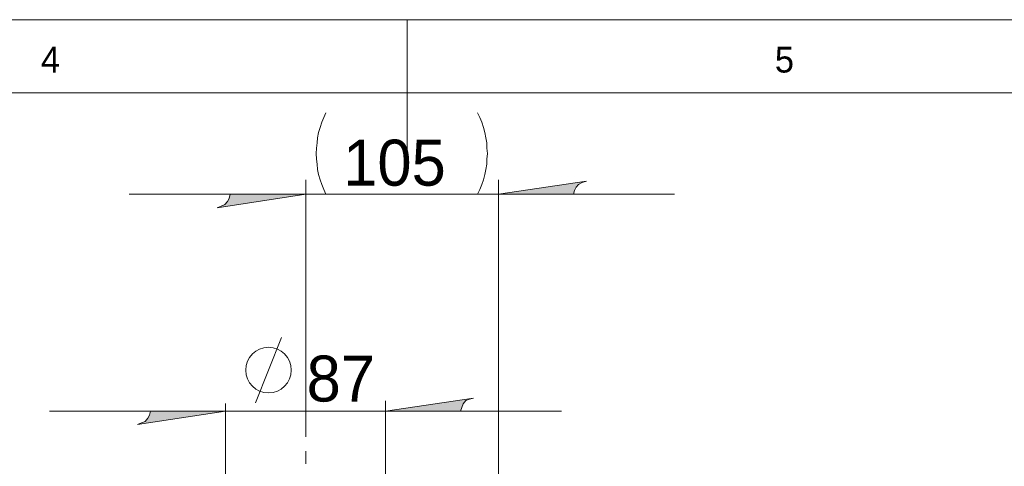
# Model space of a CAD drawing. Header units: millimetres. Extents: x 5 to 419, y 1 to 291.
# Tile 19 of 25: x 183 to 250, y 261 to 291. Entities that reach past the tile are written whole.
import ezdxf

# ---------------------------------------------------------------- set-up
doc = ezdxf.new("R2010")
doc.units = ezdxf.units.MM

msp = doc.modelspace()

# ---------------------------------------------------------------- hatches: boundary and pattern name
at = {"true_color": 0x808080}
h = msp.add_hatch(color=8, dxfattribs=at)
h.paths.add_polyline_path([(196.85, 278.271), (197.132, 278.377), (197.379, 278.483), (197.556, 278.694), (197.661, 278.906), (197.732, 279.188), (202.882, 279.188)])
h.paths.add_polyline_path([(222.003, 280.07), (221.721, 280), (221.474, 279.859), (221.298, 279.682), (221.192, 279.435), (221.121, 279.188), (216.006, 279.188)])
h = msp.add_hatch(color=8, dxfattribs=at)
h.paths.add_polyline_path([(214.32, 265.309), (214.038, 265.239), (213.791, 265.133), (213.614, 264.921), (213.508, 264.674), (213.438, 264.428), (208.323, 264.428)])
h.paths.add_polyline_path([(191.425, 263.51), (191.707, 263.616), (191.954, 263.722), (192.13, 263.934), (192.236, 264.145), (192.307, 264.428), (197.422, 264.428)])

# ---------------------------------------------------------------- linework, layer by layer
at = {"color": 9, "lineweight": 0, "true_color": 0xc0c0c0}
for points in [[(415.29, 291.077), (5.292, 291.077)], [(209.797, 291.077), (209.797, 281.093)], [(410.281, 286.103), (10.301, 286.103)]]:
    msp.add_lwpolyline(points, dxfattribs=at)
at = {"color": 8, "lineweight": 0, "true_color": 0x808080}
for points in [[(204.258, 284.727), (204.117, 284.409), (203.976, 284.092), (203.87, 283.739), (203.764, 283.386), (203.694, 283.034), (203.659, 282.681), (203.623, 282.328), (203.588, 281.975), (203.623, 281.587), (203.659, 281.234), (203.694, 280.882), (203.764, 280.529), (203.87, 280.176), (203.976, 279.859), (204.117, 279.506), (204.258, 279.188)], [(214.595, 279.188), (214.736, 279.506), (214.877, 279.859), (214.983, 280.176), (215.089, 280.529), (215.159, 280.882), (215.23, 281.234), (215.23, 281.587), (215.265, 281.975), (215.23, 282.328), (215.23, 282.681), (215.159, 283.034), (215.089, 283.386), (214.983, 283.739), (214.877, 284.092), (214.736, 284.409), (214.595, 284.727)], [(202.882, 262.678), (202.882, 280.176)], [(216.006, 247.65), (216.006, 280.176)], [(202.882, 279.188), (190.853, 279.188)], [(202.882, 279.188), (216.006, 279.188)], [(216.006, 279.188), (228, 279.188)], [(199.468, 264.992), (201.232, 269.437)], [(197.422, 264.947), (197.422, 260.14)], [(208.323, 265.13), (208.323, 260.036)], [(197.422, 264.428), (185.427, 264.428)], [(208.323, 264.428), (197.422, 264.428)], [(208.323, 264.428), (220.317, 264.428)]]:
    msp.add_lwpolyline(points, dxfattribs=at)
for points in [[(222.003, 280.07), (221.721, 280), (221.474, 279.859), (221.298, 279.682), (221.192, 279.435), (221.121, 279.188), (216.006, 279.188)], [(196.85, 278.271), (197.132, 278.377), (197.379, 278.483), (197.556, 278.694), (197.661, 278.906), (197.732, 279.188), (202.882, 279.188)], [(214.32, 265.309), (214.038, 265.239), (213.791, 265.133), (213.614, 264.921), (213.508, 264.674), (213.438, 264.428), (208.323, 264.428)], [(191.425, 263.51), (191.707, 263.616), (191.954, 263.722), (192.13, 263.934), (192.236, 264.145), (192.307, 264.428), (197.422, 264.428)]]:
    msp.add_lwpolyline(points, close=True, dxfattribs=at)
at = {"color": 7, "lineweight": 0}
for points in [[(202.891, 273.521), (202.891, 272.663)], [(202.883, 261.693), (202.883, 260.835)]]:
    msp.add_lwpolyline(points, dxfattribs=at)
at = {"color": 8, "lineweight": 0, "true_color": 0x808080}
msp.add_circle((200.35, 267.214), 1.552, dxfattribs=at)

# ---------------------------------------------------------------- texts
at = {"color": 7, "attachment_point": 1}
for s, insert, char_height in [('{\\fCenturyGothic|b0|i0|c0;4}', (184.841, 289.243), 1.76263), ('{\\fCenturyGothic|b0|i0|c0;5}', (234.84, 289.234), 1.75591)]:
    msp.add_mtext(s, dxfattribs=dict(at, insert=insert, char_height=char_height))
at = {"color": 8, "true_color": 0x808080, "char_height": 3.13176, "attachment_point": 1}
for s, insert in [('{\\fCenturyGothic|b0|i0|c0; 105 }', (204.274, 282.906)), ('{\\fCenturyGothic|b0|i0|c0;87 }', (202.944, 268.205))]:
    msp.add_mtext(s, dxfattribs=dict(at, insert=insert))

doc.saveas('drawing.dxf')
